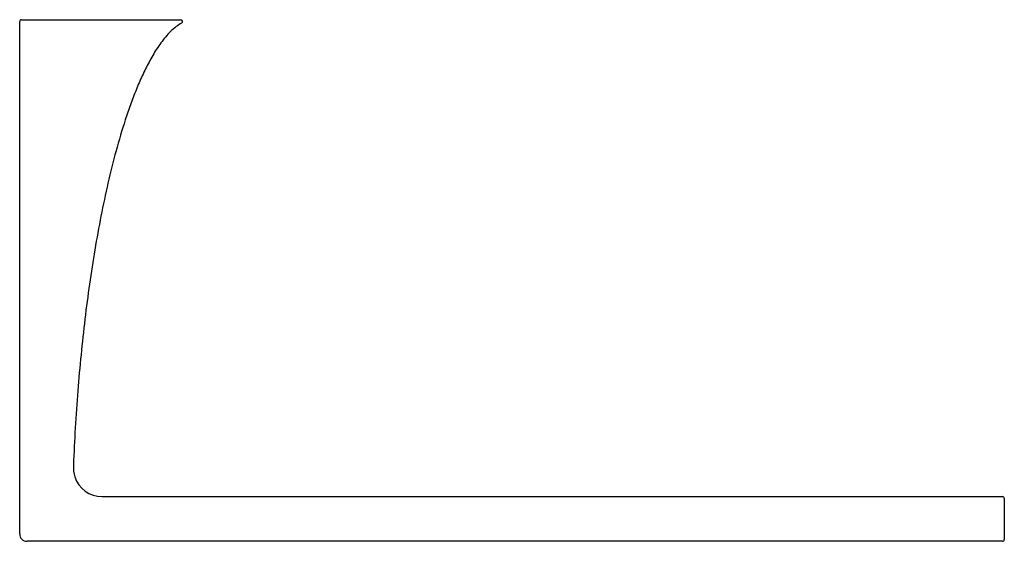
# Model space of a CAD drawing. Header units: millimetres. Extents: x 4179.525 to 4179.657, y 1825.771 to 1825.841.
import ezdxf

# ---------------------------------------------------------------- set-up
doc = ezdxf.new("R2010")
doc.units = ezdxf.units.MM
doc.layers.add('SANINDUSA', color=3, linetype='Continuous')

msp = doc.modelspace()

# ---------------------------------------------------------------- linework, layer by layer
at = {"layer": 'SANINDUSA'}
for p, q in [((4179.52459534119, 1825.771531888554), (4179.52459534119, 1825.840281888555)), ((4179.52484534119, 1825.840531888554), (4179.546188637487, 1825.840531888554)), ((4179.53563834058, 1825.776531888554), (4179.656438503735, 1825.776531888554)), ((4179.656688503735, 1825.776281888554), (4179.656688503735, 1825.770781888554)), ((4179.656438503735, 1825.770531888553), (4179.525595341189, 1825.770531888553))]:
    msp.add_line(p, q, dxfattribs=at)
for centre, radius, start, end in [((4179.52484534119, 1825.840281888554), 0.00025, 90, 180), ((4179.546188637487, 1825.840281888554), 0.00025, 298.8904541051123, 90), ((4179.536794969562, 1825.780531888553), 0.005, 177.7253106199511, 195.8248185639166), ((4179.53563834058, 1825.780382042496), 0.003850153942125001, 198.3739892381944, 270), ((4179.656438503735, 1825.776281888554), 0.00025, 0, 90), ((4179.525595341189, 1825.771531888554), 0.001, 180, 270), ((4179.656438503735, 1825.770781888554), 0.00025, 270, 0)]:
    msp.add_arc(centre, radius, start, end, dxfattribs=at)
for points, knots in [([(4179.546309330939, 1825.840063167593), (4179.546055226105, 1825.83992330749), (4179.545533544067, 1825.839573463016), (4179.544823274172, 1825.838947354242), (4179.544147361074, 1825.838210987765), (4179.543532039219, 1825.837423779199), (4179.542775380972, 1825.836320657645), (4179.541926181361, 1825.834860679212), (4179.541018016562, 1825.833015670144), (4179.540196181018, 1825.83109822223), (4179.539444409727, 1825.829121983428), (4179.538520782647, 1825.826420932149), (4179.537492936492, 1825.822938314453), (4179.536419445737, 1825.818624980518), (4179.535480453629, 1825.814198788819), (4179.534659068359, 1825.809673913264), (4179.533943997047, 1825.805059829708), (4179.533122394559, 1825.798797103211), (4179.532327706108, 1825.790754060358), (4179.531933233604, 1825.784113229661), (4179.531798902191, 1825.780730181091)], [0, 0, 0, 0, 0.0148127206, 0.0330416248, 0.05127052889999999, 0.0694994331, 0.0877283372, 0.1241861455, 0.1606439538, 0.197101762, 0.2335595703, 0.2700173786, 0.3429329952, 0.4158486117, 0.4887642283, 0.5616798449, 0.6345954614, 0.707511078, 0.8533423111, 1, 1, 1, 1]), ([(4179.546309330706, 1825.840063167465), (4179.546055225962, 1825.839923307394), (4179.545533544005, 1825.839573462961), (4179.544823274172, 1825.838947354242), (4179.544147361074, 1825.838210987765), (4179.543532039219, 1825.837423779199), (4179.542775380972, 1825.836320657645), (4179.541926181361, 1825.834860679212), (4179.541018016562, 1825.833015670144), (4179.540196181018, 1825.83109822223), (4179.539444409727, 1825.829121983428), (4179.538520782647, 1825.826420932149), (4179.537492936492, 1825.822938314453), (4179.536419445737, 1825.818624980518), (4179.535480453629, 1825.814198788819), (4179.534659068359, 1825.809673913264), (4179.533943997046, 1825.805059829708), (4179.533122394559, 1825.798797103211), (4179.532327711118, 1825.790754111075), (4179.53193323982, 1825.784113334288), (4179.531798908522, 1825.780730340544)], [0, 0, 0, 0, 0.0148127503, 0.0330416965, 0.0512706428, 0.069499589, 0.0877285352, 0.1241864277, 0.1606443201, 0.1971022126, 0.233560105, 0.2700179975, 0.3429337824, 0.4158495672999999, 0.4887653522, 0.5616811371, 0.6345969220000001, 0.7075127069, 0.8533442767, 1, 1, 1, 1])]:
    msp.add_open_spline(points, degree=3, knots=knots, dxfattribs=at)

doc.saveas('drawing.dxf')
